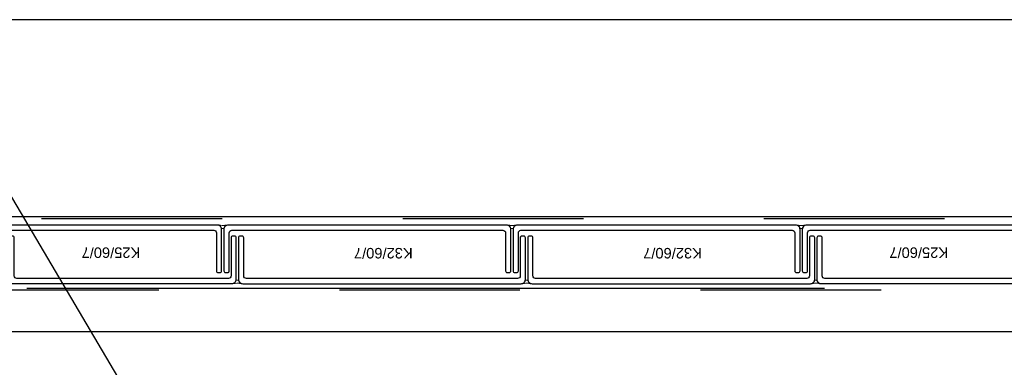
# Model space of a CAD drawing. Header units: metres. Extents: x 0 to 32.9, y 0 to 31.7.
# Tile 9 of 39: x 25.4 to 26.5, y 13.5 to 13.9. Entities that reach past the tile are written whole.
import ezdxf

# ---------------------------------------------------------------- set-up
doc = ezdxf.new("R2010")
doc.units = ezdxf.units.M
doc.linetypes.add('Dash Style-1', pattern=[0.41664, 0.20828, -0.20836])
for name, color, linetype in [('003ARCH_A', 7, 'Continuous'), ('003TX_TXT', 7, 'Continuous'), ('004TX_TXT', 7, 'Continuous')]:
    doc.layers.add(name, color=color, linetype=linetype)
doc.styles.add('ARIAL', font='arial.ttf')

msp = doc.modelspace()

# ---------------------------------------------------------------- linework, layer by layer
at = {"layer": '003ARCH_A', "color": 253}
for p, q in [((27.2924, 13.8848), (23.1924, 13.8848)), ((27.5164, 13.6573), (22.9683, 13.6573)), ((27.6502, 13.5245), (22.8345, 13.5245))]:
    msp.add_line(p, q, dxfattribs=at)
at = {"layer": '003ARCH_A', "color": 253, "linetype": 'Dash Style-1'}
for p, q in [((22.8833, 13.6555), (27.6014, 13.6555)), ((27.6014, 13.5725), (22.8833, 13.5725))]:
    msp.add_line(p, q, dxfattribs=at)
at = {"layer": '003ARCH_A', "color": 253, "linetype": 'Continuous', "lineweight": 18}
for p, q in [((25.5867, 13.6477), (25.5877, 13.6474)), ((25.5875, 13.6477), (25.5867, 13.6477)), ((25.5879, 13.6477), (25.5875, 13.6477)), ((25.5877, 13.6474), (25.5887, 13.6468)), ((25.5882, 13.6477), (25.5879, 13.6477)), ((25.5887, 13.6476), (25.5882, 13.6477)), ((25.589, 13.6476), (25.5887, 13.6476)), ((25.5887, 13.6468), (25.5897, 13.6458)), ((25.5896, 13.6475), (25.589, 13.6476)), ((25.5913, 13.6473), (25.5896, 13.6475)), ((25.5897, 13.6458), (25.5903, 13.6448)), ((25.5903, 13.6448), (25.5906, 13.6438)), ((25.5906, 13.6438), (25.5911, 13.6437)), ((25.5911, 13.6437), (25.5913, 13.6437)), ((25.5919, 13.6473), (25.5913, 13.6473)), ((25.5913, 13.6437), (25.5915, 13.6436)), ((25.5915, 13.6436), (25.5917, 13.6436)), ((25.5917, 13.6436), (25.5919, 13.6436)), ((25.5925, 13.6473), (25.5919, 13.6473)), ((25.5919, 13.6436), (25.5921, 13.6436)), ((25.5921, 13.6436), (25.5923, 13.6436)), ((25.5923, 13.6436), (25.5926, 13.6436)), ((25.593, 13.6473), (25.5925, 13.6473)), ((25.5926, 13.6436), (25.5928, 13.6436)), ((25.5928, 13.6436), (25.5932, 13.6437)), ((25.5937, 13.6473), (25.593, 13.6473)), ((25.5932, 13.6437), (25.5934, 13.6438)), ((25.5934, 13.6438), (25.5935, 13.6438)), ((25.5935, 13.6438), (25.5938, 13.6448)), ((25.5942, 13.6474), (25.5937, 13.6473)), ((25.5938, 13.6448), (25.5944, 13.6458)), ((25.5946, 13.6474), (25.5942, 13.6474)), ((25.5944, 13.6458), (25.5954, 13.6468)), ((25.595, 13.6475), (25.5946, 13.6474)), ((25.5955, 13.6475), (25.595, 13.6475)), ((25.5954, 13.6468), (25.5964, 13.6474)), ((25.5959, 13.6476), (25.5955, 13.6475)), ((25.5974, 13.6477), (25.5959, 13.6476)), ((25.5964, 13.6474), (25.5974, 13.6477)), ((25.9204, 13.6477), (25.9214, 13.6474)), ((25.9211, 13.6477), (25.9204, 13.6477)), ((25.9215, 13.6477), (25.9211, 13.6477)), ((25.9214, 13.6474), (25.9224, 13.6468)), ((25.9218, 13.6477), (25.9215, 13.6477)), ((25.9223, 13.6476), (25.9218, 13.6477)), ((25.9227, 13.6475), (25.9223, 13.6476)), ((25.9224, 13.6468), (25.9234, 13.6458)), ((25.9232, 13.6474), (25.9227, 13.6475)), ((25.9249, 13.6473), (25.9232, 13.6474)), ((25.9234, 13.6458), (25.924, 13.6448)), ((25.924, 13.6448), (25.9243, 13.6438)), ((25.9243, 13.6438), (25.9247, 13.6437)), ((25.9247, 13.6437), (25.9249, 13.6436)), ((25.9255, 13.6473), (25.9249, 13.6473)), ((25.9249, 13.6436), (25.9251, 13.6436)), ((25.9251, 13.6436), (25.9254, 13.6436)), ((25.9254, 13.6436), (25.9255, 13.6436)), ((25.9261, 13.6473), (25.9255, 13.6473)), ((25.9255, 13.6436), (25.9258, 13.6436)), ((25.9258, 13.6436), (25.926, 13.6436)), ((25.926, 13.6436), (25.9262, 13.6436)), ((25.9267, 13.6473), (25.9261, 13.6473)), ((25.9262, 13.6436), (25.9264, 13.6436)), ((25.9264, 13.6436), (25.9268, 13.6436)), ((25.9273, 13.6473), (25.9267, 13.6473)), ((25.9268, 13.6436), (25.927, 13.6437)), ((25.927, 13.6437), (25.9271, 13.6438)), ((25.9271, 13.6438), (25.9274, 13.6448)), ((25.9278, 13.6473), (25.9273, 13.6473)), ((25.9274, 13.6448), (25.928, 13.6458)), ((25.9283, 13.6474), (25.9278, 13.6473)), ((25.928, 13.6458), (25.929, 13.6468)), ((25.9286, 13.6474), (25.9283, 13.6474)), ((25.9291, 13.6475), (25.9286, 13.6474)), ((25.929, 13.6468), (25.93, 13.6474)), ((25.9296, 13.6475), (25.9291, 13.6475)), ((25.931, 13.6477), (25.9296, 13.6475)), ((25.93, 13.6474), (25.931, 13.6477)), ((26.254, 13.6477), (26.255, 13.6474)), ((26.2548, 13.6477), (26.254, 13.6477)), ((26.2551, 13.6477), (26.2548, 13.6477)), ((26.255, 13.6474), (26.256, 13.6468)), ((26.2554, 13.6477), (26.2551, 13.6477)), ((26.2559, 13.6476), (26.2554, 13.6477)), ((26.2563, 13.6475), (26.2559, 13.6476)), ((26.256, 13.6468), (26.257, 13.6458)), ((26.2568, 13.6474), (26.2563, 13.6475)), ((26.2585, 13.6473), (26.2568, 13.6474)), ((26.257, 13.6458), (26.2576, 13.6448)), ((26.2576, 13.6448), (26.2579, 13.6438)), ((26.2579, 13.6438), (26.2583, 13.6437)), ((26.2583, 13.6437), (26.2585, 13.6436)), ((26.2591, 13.6473), (26.2585, 13.6473)), ((26.2585, 13.6436), (26.2588, 13.6436)), ((26.2588, 13.6436), (26.259, 13.6436)), ((26.259, 13.6436), (26.2592, 13.6436)), ((26.2598, 13.6473), (26.2591, 13.6473)), ((26.2592, 13.6436), (26.2594, 13.6436)), ((26.2594, 13.6436), (26.2596, 13.6436)), ((26.2596, 13.6436), (26.2598, 13.6436)), ((26.2603, 13.6473), (26.2598, 13.6473)), ((26.2598, 13.6436), (26.2601, 13.6436)), ((26.2601, 13.6436), (26.2604, 13.6436)), ((26.2609, 13.6473), (26.2603, 13.6473)), ((26.2604, 13.6436), (26.2606, 13.6437)), ((26.2606, 13.6437), (26.2607, 13.6438)), ((26.2607, 13.6438), (26.2611, 13.6448)), ((26.2614, 13.6473), (26.2609, 13.6473)), ((26.2611, 13.6448), (26.2617, 13.6458)), ((26.2619, 13.6474), (26.2614, 13.6473)), ((26.2617, 13.6458), (26.2627, 13.6468)), ((26.2623, 13.6474), (26.2619, 13.6474)), ((26.2627, 13.6475), (26.2623, 13.6474)), ((26.2632, 13.6475), (26.2627, 13.6475)), ((26.2627, 13.6468), (26.2637, 13.6474)), ((26.2647, 13.6477), (26.2632, 13.6475)), ((26.2637, 13.6474), (26.2647, 13.6477)), ((25.6072, 13.5831), (25.6075, 13.5841)), ((25.6075, 13.5841), (25.6079, 13.5842)), ((25.6079, 13.5842), (25.6082, 13.5842)), ((25.6082, 13.5842), (25.6084, 13.5842)), ((25.6084, 13.5842), (25.6086, 13.5843)), ((25.6086, 13.5843), (25.6088, 13.5843)), ((25.6088, 13.5843), (25.609, 13.5843)), ((25.609, 13.5843), (25.6092, 13.5843)), ((25.6092, 13.5843), (25.6095, 13.5842)), ((25.6095, 13.5842), (25.6097, 13.5842)), ((25.6097, 13.5842), (25.61, 13.5842)), ((25.61, 13.5842), (25.6103, 13.5841)), ((25.6103, 13.5841), (25.6104, 13.5841)), ((25.6104, 13.5841), (25.6107, 13.5831)), ((25.9408, 13.5831), (25.9411, 13.5841)), ((25.9411, 13.5841), (25.9416, 13.5842)), ((25.9416, 13.5842), (25.9418, 13.5842)), ((25.9418, 13.5842), (25.942, 13.5842)), ((25.942, 13.5842), (25.9422, 13.5843)), ((25.9422, 13.5843), (25.9424, 13.5843)), ((25.9424, 13.5843), (25.9426, 13.5843)), ((25.9426, 13.5843), (25.9428, 13.5843)), ((25.9428, 13.5843), (25.9431, 13.5842)), ((25.9431, 13.5842), (25.9433, 13.5842)), ((25.9433, 13.5842), (25.9437, 13.5842)), ((25.9437, 13.5842), (25.9439, 13.5841)), ((25.9439, 13.5841), (25.944, 13.5841)), ((25.944, 13.5841), (25.9443, 13.5831)), ((26.2744, 13.5831), (26.2747, 13.5841)), ((26.2747, 13.5841), (26.2752, 13.5842)), ((26.2752, 13.5842), (26.2754, 13.5842)), ((26.2754, 13.5842), (26.2756, 13.5843)), ((26.2756, 13.5843), (26.2758, 13.5843)), ((26.2758, 13.5843), (26.276, 13.5843)), ((26.276, 13.5843), (26.2762, 13.5843)), ((26.2762, 13.5843), (26.2764, 13.5843)), ((26.2764, 13.5843), (26.2767, 13.5843)), ((26.2767, 13.5843), (26.2769, 13.5843)), ((26.2769, 13.5843), (26.2773, 13.5842)), ((26.2773, 13.5842), (26.2775, 13.5842)), ((26.2775, 13.5842), (26.2776, 13.5841)), ((26.2776, 13.5841), (26.2779, 13.5831)), ((25.6036, 13.5802), (25.6046, 13.5805)), ((25.6044, 13.5802), (25.6036, 13.5802)), ((25.6048, 13.5802), (25.6044, 13.5802)), ((25.6046, 13.5805), (25.6056, 13.5811)), ((25.6051, 13.5802), (25.6048, 13.5802)), ((25.6055, 13.5803), (25.6051, 13.5802)), ((25.6059, 13.5803), (25.6055, 13.5803)), ((25.6056, 13.5811), (25.6066, 13.5821)), ((25.6065, 13.5804), (25.6059, 13.5803)), ((25.6082, 13.5806), (25.6065, 13.5804)), ((25.6066, 13.5821), (25.6072, 13.5831)), ((25.6088, 13.5806), (25.6082, 13.5806)), ((25.6094, 13.5806), (25.6088, 13.5806)), ((25.6099, 13.5806), (25.6094, 13.5806)), ((25.6106, 13.5805), (25.6099, 13.5806)), ((25.6111, 13.5805), (25.6106, 13.5805)), ((25.6107, 13.5831), (25.6113, 13.5821)), ((25.6115, 13.5805), (25.6111, 13.5805)), ((25.6113, 13.5821), (25.6123, 13.5811)), ((25.6119, 13.5804), (25.6115, 13.5805)), ((25.6123, 13.5804), (25.6119, 13.5804)), ((25.6123, 13.5811), (25.6133, 13.5805)), ((25.6128, 13.5803), (25.6123, 13.5804)), ((25.6143, 13.5802), (25.6128, 13.5803)), ((25.6133, 13.5805), (25.6143, 13.5802)), ((25.9372, 13.5802), (25.9382, 13.5805)), ((25.938, 13.5802), (25.9372, 13.5802)), ((25.9384, 13.5802), (25.938, 13.5802)), ((25.9382, 13.5805), (25.9392, 13.5811)), ((25.9387, 13.5802), (25.9384, 13.5802)), ((25.9392, 13.5803), (25.9387, 13.5802)), ((25.9392, 13.5811), (25.9402, 13.5821)), ((25.9395, 13.5803), (25.9392, 13.5803)), ((25.9401, 13.5804), (25.9395, 13.5803)), ((25.9418, 13.5806), (25.9401, 13.5804)), ((25.9402, 13.5821), (25.9408, 13.5831)), ((25.9424, 13.5806), (25.9418, 13.5806)), ((25.943, 13.5806), (25.9424, 13.5806)), ((25.9435, 13.5806), (25.943, 13.5806)), ((25.9442, 13.5805), (25.9435, 13.5806)), ((25.9447, 13.5805), (25.9442, 13.5805)), ((25.9443, 13.5831), (25.9449, 13.5821)), ((25.9451, 13.5805), (25.9447, 13.5805)), ((25.9449, 13.5821), (25.9459, 13.5811)), ((25.9455, 13.5804), (25.9451, 13.5805)), ((25.946, 13.5804), (25.9455, 13.5804)), ((25.9459, 13.5811), (25.9469, 13.5805)), ((25.9464, 13.5803), (25.946, 13.5804)), ((25.9479, 13.5802), (25.9464, 13.5803)), ((25.9469, 13.5805), (25.9479, 13.5802)), ((26.2708, 13.5802), (26.2718, 13.5805)), ((26.2716, 13.5802), (26.2708, 13.5802)), ((26.272, 13.5802), (26.2716, 13.5802)), ((26.2718, 13.5805), (26.2728, 13.5811)), ((26.2723, 13.5802), (26.272, 13.5802)), ((26.2728, 13.5803), (26.2723, 13.5802)), ((26.2728, 13.5811), (26.2738, 13.5821)), ((26.2731, 13.5803), (26.2728, 13.5803)), ((26.2737, 13.5805), (26.2731, 13.5803)), ((26.2754, 13.5806), (26.2737, 13.5805)), ((26.2738, 13.5821), (26.2744, 13.5831)), ((26.276, 13.5806), (26.2754, 13.5806)), ((26.2766, 13.5806), (26.276, 13.5806)), ((26.2771, 13.5806), (26.2766, 13.5806)), ((26.2778, 13.5806), (26.2771, 13.5806)), ((26.2783, 13.5805), (26.2778, 13.5806)), ((26.2779, 13.5831), (26.2785, 13.5821)), ((26.2787, 13.5805), (26.2783, 13.5805)), ((26.2785, 13.5821), (26.2795, 13.5811)), ((26.2791, 13.5805), (26.2787, 13.5805)), ((26.2796, 13.5804), (26.2791, 13.5805)), ((26.2795, 13.5811), (26.2805, 13.5805)), ((26.28, 13.5803), (26.2796, 13.5804)), ((26.2815, 13.5802), (26.28, 13.5803)), ((26.2805, 13.5805), (26.2815, 13.5802))]:
    msp.add_line(p, q, dxfattribs=at)
at = {"layer": '003ARCH_A', "color": 253}
for points in [[(25.5858, 13.6478), (25.3337, 13.6478, 0.414214), (25.3287, 13.6428), (25.3287, 13.5948, 0.414214), (25.3307, 13.5928), (25.3328, 13.5928, 0.414214), (25.3348, 13.5948), (25.3348, 13.6388, -0.414214), (25.3378, 13.6418), (25.5817, 13.6418, -0.414214), (25.5847, 13.6388), (25.5847, 13.5948, 0.414214), (25.5867, 13.5928), (25.5888, 13.5928, 0.198912), (25.5902, 13.5934, 0.198912), (25.5908, 13.5948), (25.5908, 13.6428, 0.198912), (25.5893, 13.6464, 0.198912), (25.5858, 13.6478)], [(25.9194, 13.6478), (25.5984, 13.6478, 0.414214), (25.5934, 13.6428), (25.5934, 13.5948, 0.414214), (25.5954, 13.5928), (25.5975, 13.5928, 0.414214), (25.5995, 13.5948), (25.5995, 13.6387, -0.414214), (25.6025, 13.6417), (25.9153, 13.6417, -0.414214), (25.9183, 13.6387), (25.9183, 13.5948, 0.414214), (25.9203, 13.5928), (25.9224, 13.5928, 0.198912), (25.9238, 13.5934, 0.198912), (25.9244, 13.5948), (25.9244, 13.6428, 0.198912), (25.9229, 13.6463, 0.198912), (25.9194, 13.6478)], [(26.253, 13.6478), (25.932, 13.6478, 0.414214), (25.927, 13.6428), (25.927, 13.5948, 0.414214), (25.929, 13.5928), (25.9311, 13.5928, 0.414214), (25.9331, 13.5948), (25.9331, 13.6387, -0.414214), (25.9361, 13.6417), (26.249, 13.6417, -0.414214), (26.252, 13.6387), (26.252, 13.5948, 0.414214), (26.254, 13.5928), (26.256, 13.5928, 0.198912), (26.2574, 13.5934, 0.198912), (26.258, 13.5948), (26.258, 13.6428, 0.198912), (26.2566, 13.6463, 0.198912), (26.253, 13.6478)], [(26.5176, 13.6478), (26.2656, 13.6478, 0.414214), (26.2606, 13.6428), (26.2606, 13.5948, 0.414214), (26.2626, 13.5928), (26.2647, 13.5928, 0.414214), (26.2667, 13.5948), (26.2667, 13.6388, -0.414214), (26.2697, 13.6418), (26.5136, 13.6418, -0.414214), (26.5166, 13.6388), (26.5166, 13.5948, 0.414214), (26.5186, 13.5928), (26.5206, 13.5928, 0.198912), (26.5221, 13.5934, 0.198912), (26.5226, 13.5948), (26.5226, 13.6428, 0.198912), (26.5212, 13.6464, 0.198912), (26.5176, 13.6478)], [(25.3506, 13.5801), (25.6026, 13.5801, 0.414214), (25.6076, 13.5851), (25.6076, 13.6331, 0.414214), (25.6056, 13.6351), (25.6036, 13.6351, 0.414214), (25.6016, 13.6331), (25.6016, 13.5891, -0.414214), (25.5986, 13.5861), (25.3546, 13.5861, -0.414214), (25.3516, 13.5891), (25.3516, 13.6331, 0.414214), (25.3496, 13.6351), (25.3476, 13.6351, 0.198912), (25.3462, 13.6345, 0.198912), (25.3456, 13.6331), (25.3456, 13.5851, 0.198912), (25.347, 13.5815, 0.198912), (25.3506, 13.5801)], [(25.6152, 13.58), (25.9362, 13.58, 0.414214), (25.9412, 13.585), (25.9412, 13.633, 0.414214), (25.9392, 13.635), (25.9372, 13.635, 0.414214), (25.9352, 13.633), (25.9352, 13.5891, -0.414214), (25.9322, 13.5861), (25.6193, 13.5861, -0.414214), (25.6163, 13.5891), (25.6163, 13.633, 0.414214), (25.6143, 13.635), (25.6122, 13.635, 0.198912), (25.6108, 13.6344, 0.198912), (25.6102, 13.633), (25.6102, 13.585, 0.198912), (25.6117, 13.5815, 0.198912), (25.6152, 13.58)], [(25.9489, 13.58), (26.2699, 13.58, 0.414214), (26.2749, 13.585), (26.2749, 13.633, 0.414214), (26.2729, 13.635), (26.2708, 13.635, 0.414214), (26.2688, 13.633), (26.2688, 13.5891, -0.414214), (26.2658, 13.5861), (25.9529, 13.5861, -0.414214), (25.9499, 13.5891), (25.9499, 13.633, 0.414214), (25.9479, 13.635), (25.9459, 13.635, 0.198912), (25.9444, 13.6344, 0.198912), (25.9439, 13.633), (25.9439, 13.585, 0.198912), (25.9453, 13.5815, 0.198912), (25.9489, 13.58)], [(26.2824, 13.5801), (26.5345, 13.5801, 0.414214), (26.5395, 13.5851), (26.5395, 13.6331, 0.414214), (26.5375, 13.6351), (26.5354, 13.6351, 0.414214), (26.5334, 13.6331), (26.5334, 13.5891, -0.414214), (26.5304, 13.5861), (26.2865, 13.5861, -0.414214), (26.2835, 13.5891), (26.2835, 13.6331, 0.414214), (26.2815, 13.6351), (26.2794, 13.6351, 0.198912), (26.278, 13.6345, 0.198912), (26.2774, 13.6331), (26.2774, 13.5851, 0.198912), (26.2789, 13.5815, 0.198912), (26.2824, 13.5801)]]:
    msp.add_lwpolyline(points, format="xyb", close=True, dxfattribs=at)
at = {"layer": '003ARCH_A', "color": 253, "lineweight": 18}
for points in [[(25.5847, 13.6327), (25.5847, 13.5948, 0.414214), (25.5867, 13.5928), (25.5887, 13.5928, 0.414214), (25.5907, 13.5948), (25.5907, 13.6327)], [(25.5994, 13.6327), (25.5994, 13.5948, -0.414214), (25.5974, 13.5928), (25.5954, 13.5928, -0.414214), (25.5934, 13.5948), (25.5934, 13.6327)], [(25.6016, 13.5952), (25.6016, 13.633, -0.414214), (25.6036, 13.6351), (25.6056, 13.6351, -0.414214), (25.6076, 13.633), (25.6076, 13.5952)], [(25.9183, 13.6327), (25.9183, 13.5948, 0.414214), (25.9204, 13.5928), (25.9224, 13.5928, 0.414214), (25.9244, 13.5948), (25.9244, 13.6327)], [(25.9331, 13.6327), (25.9331, 13.5948, -0.414214), (25.931, 13.5928), (25.929, 13.5928, -0.414214), (25.927, 13.5948), (25.927, 13.6327)], [(25.9352, 13.5952), (25.9352, 13.633, -0.414214), (25.9372, 13.6351), (25.9392, 13.6351, -0.414214), (25.9412, 13.633), (25.9412, 13.5952)], [(26.2519, 13.6327), (26.2519, 13.5948, 0.414214), (26.2539, 13.5928), (26.256, 13.5928, 0.414214), (26.258, 13.5948), (26.258, 13.6327)], [(26.2667, 13.6327), (26.2667, 13.5948, -0.414214), (26.2647, 13.5928), (26.2627, 13.5928, -0.414214), (26.2606, 13.5948), (26.2606, 13.6327)], [(26.2688, 13.5952), (26.2688, 13.6331, -0.414214), (26.2708, 13.6351), (26.2728, 13.6351, -0.414214), (26.2748, 13.6331), (26.2748, 13.5952)]]:
    msp.add_lwpolyline(points, format="xyb", dxfattribs=at)
at = {"layer": '003TX_TXT', "color": 7}
msp.add_line((25.366, 13.5749), (26.2861, 13.5749), dxfattribs=at)
at = {"layer": '004TX_TXT', "color": 7}
msp.add_line((26.0334, 12.5207), (25.2467, 13.8524), dxfattribs=at)

# ---------------------------------------------------------------- texts
at = {"layer": '003ARCH_A', "color": 253, "char_height": 0.01212, "attachment_point": 1, "rotation": 180, "line_spacing_factor": 0.967741, "style": 'ARIAL'}
for s, insert in [('K25/60/7', (25.497, 13.6098)), ('K32/60/7', (25.8112, 13.6092)), ('K32/60/7', (26.1448, 13.6092)), ('K25/60/7', (26.4288, 13.6098))]:
    msp.add_mtext(s, dxfattribs=dict(at, insert=insert))

doc.saveas('drawing.dxf')
